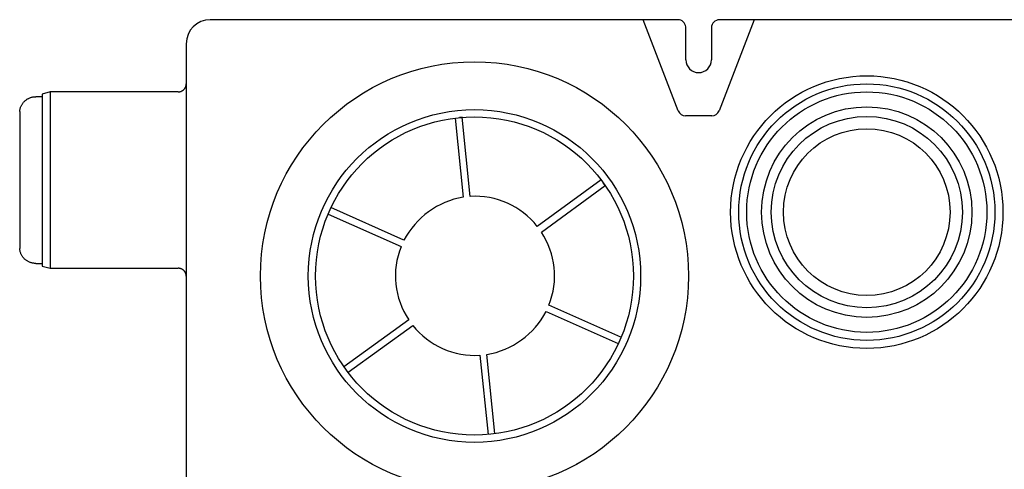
# Model space of a CAD drawing. Header units: millimetres. Extents: x -599 to 599, y -420 to 347.
# Tile 5 of 10: x -599 to 16, y 67 to 347. Entities that reach past the tile are written whole.
import ezdxf

# ---------------------------------------------------------------- set-up
doc = ezdxf.new("R2010")
doc.units = ezdxf.units.MM
doc.layers.add('Material 1', color=251, linetype='Continuous', true_color=0x505050)

msp = doc.modelspace()

# ---------------------------------------------------------------- linework, layer by layer
at = {"layer": 'Material 1'}
for p, q in [((-209.64, 347.14), (-480, 347.14)), ((-187.8, 290.35), (-209.64, 347.14)), ((-188, 347.14), (-209.64, 347.14)), ((-140.36, 347.14), (-162.2, 290.35)), ((-140.36, 347.14), (-162, 347.14)), ((140.36, 347.14), (-140.36, 347.14)), ((-183, 322.14), (-183, 342.64)), ((-167, 342.14), (-167, 322.14)), ((-495, 332.14), (-495, 0)), ((-580, 302.14), (-585, 300.8)), ((-500, 302.14), (-580, 302.14)), ((-580, 302.14), (-580, 247.14)), ((-585, 299.14), (-589, 299.14)), ((-585, 300.8), (-585, 247.14)), ((-599, 289.81), (-599, 247.14)), ((-327.12, 285.83), (-321.96, 236.47)), ((-322.78, 286.34), (-324.31, 286.18)), ((-317.63, 236.92), (-322.78, 286.34)), ((-227.55, 288.28), (-227.57, 288.29)), ((-166.87, 287.14), (-183.13, 287.14)), ((-409.88, 281.27), (-409.96, 281.27)), ((-599, 247.14), (-599, 204.46)), ((-585, 247.14), (-585, 193.48)), ((-580, 247.14), (-580, 192.14)), ((-235.89, 247.2), (-275.79, 218.26)), ((-273.23, 214.73), (-233.28, 243.71)), ((-233.28, 243.71), (-234.57, 245.49)), ((-359.05, 209.57), (-404.67, 229.92)), ((-406.39, 225.91), (-360.83, 205.59)), ((-589, 195.14), (-585, 195.14)), ((-585, 193.48), (-580, 192.14)), ((-580, 192.14), (-500, 192.14)), ((-223.51, 149.1), (-268.47, 169.16)), ((-356.07, 160.02), (-396.48, 130.7)), ((-270.25, 165.18), (-225.21, 145.09)), ((-393.84, 127.23), (-353.51, 156.49)), ((-311.67, 137.82), (-306.52, 88.49)), ((-302.19, 89.04), (-307.33, 138.27))]:
    msp.add_line(p, q, dxfattribs=at)
at = {"layer": 'Material 1', "flags": 128}
for points in [[(-500, 302.14), (-499.8, 302.14), (-499.6, 302.15), (-499.4, 302.17), (-499.2, 302.2), (-499.01, 302.24), (-498.81, 302.28), (-498.62, 302.33), (-498.43, 302.39), (-498.24, 302.46), (-498.05, 302.53), (-497.87, 302.61), (-497.69, 302.7), (-497.52, 302.8), (-497.34, 302.9), (-497.18, 303.01), (-497.01, 303.13), (-496.86, 303.25), (-496.7, 303.38), (-496.56, 303.51), (-496.41, 303.65), (-496.28, 303.8), (-496.15, 303.95), (-496.02, 304.11), (-495.9, 304.27), (-495.79, 304.43), (-495.69, 304.6), (-495.59, 304.78), (-495.5, 304.96), (-495.42, 305.14), (-495.34, 305.32), (-495.27, 305.51), (-495.21, 305.7), (-495.16, 305.89), (-495.11, 306.09), (-495.07, 306.29), (-495.04, 306.48), (-495.02, 306.68), (-495.01, 306.88), (-495, 307.08), (-495, 307.14)], [(-599, 289.81), (-598.96, 290.21), (-598.91, 290.61), (-598.84, 291), (-598.76, 291.39), (-598.66, 291.78), (-598.55, 292.17), (-598.42, 292.55), (-598.27, 292.92), (-598.11, 293.29), (-597.94, 293.65), (-597.75, 294), (-597.55, 294.35), (-597.33, 294.69), (-597.1, 295.02), (-596.86, 295.33), (-596.6, 295.64), (-596.34, 295.94), (-596.06, 296.23), (-595.77, 296.51), (-595.47, 296.77), (-595.15, 297.02), (-594.83, 297.26), (-594.5, 297.49), (-594.16, 297.7), (-593.81, 297.9), (-593.46, 298.09), (-593.1, 298.26), (-592.73, 298.42), (-592.35, 298.56), (-591.97, 298.69), (-591.59, 298.8), (-591.2, 298.89), (-590.8, 298.97), (-590.41, 299.04), (-590.01, 299.08), (-589.61, 299.12), (-589.21, 299.13), (-589, 299.14)], [(-589, 195.14), (-589.4, 195.14), (-589.8, 195.17), (-590.2, 195.21), (-590.6, 195.26), (-590.99, 195.34), (-591.38, 195.42), (-591.77, 195.53), (-592.15, 195.64), (-592.53, 195.78), (-592.9, 195.93), (-593.27, 196.09), (-593.63, 196.27), (-593.98, 196.46), (-594.32, 196.67), (-594.66, 196.89), (-594.99, 197.12), (-595.3, 197.37), (-595.61, 197.62), (-595.91, 197.89), (-596.19, 198.18), (-596.46, 198.47), (-596.73, 198.77), (-596.98, 199.09), (-597.21, 199.41), (-597.44, 199.74), (-597.65, 200.09), (-597.84, 200.44), (-598.02, 200.79), (-598.19, 201.16), (-598.34, 201.53), (-598.48, 201.9), (-598.6, 202.29), (-598.71, 202.67), (-598.8, 203.06), (-598.88, 203.46), (-598.94, 203.85), (-598.98, 204.25), (-599, 204.46)], [(-495, 187.14), (-495, 187.34), (-495.02, 187.54), (-495.04, 187.73), (-495.06, 187.93), (-495.1, 188.13), (-495.14, 188.32), (-495.19, 188.52), (-495.25, 188.71), (-495.32, 188.9), (-495.39, 189.08), (-495.48, 189.27), (-495.57, 189.44), (-495.66, 189.62), (-495.76, 189.79), (-495.87, 189.96), (-495.99, 190.12), (-496.11, 190.28), (-496.24, 190.43), (-496.38, 190.58), (-496.52, 190.72), (-496.66, 190.86), (-496.81, 190.99), (-496.97, 191.11), (-497.13, 191.23), (-497.3, 191.34), (-497.47, 191.45), (-497.64, 191.55), (-497.82, 191.64), (-498, 191.72), (-498.19, 191.8), (-498.38, 191.86), (-498.57, 191.93), (-498.76, 191.98), (-498.95, 192.03), (-499.15, 192.06), (-499.35, 192.09), (-499.55, 192.12), (-499.75, 192.13), (-499.95, 192.14), (-500, 192.14)]]:
    msp.add_lwpolyline(points, dxfattribs=at)
at = {"layer": 'Material 1'}
for centre, radius in [((-314.99, 187.29), 133.64), ((-70, 227.14), 85.04), ((-70, 227.14), 80), ((-70, 227.14), 75), ((-314.99, 187.29), 103.77), ((-70, 227.14), 65.67), ((-314.99, 187.29), 99.26), ((-70, 227.14), 59.7), ((-70, 227.14), 52.01)]:
    msp.add_circle(centre, radius, dxfattribs=at)
for centre, radius, start, end in [((-480, 332.14), 15, 90, 180), ((-188, 342.12), 5.03, 6, 90), ((-162, 342.14), 5, 90, 180), ((-175, 322.14), 8, 180, 0), ((-315.04, 187.4), 133.53, 63.9117, 64.43521), ((-183.13, 292.14), 5, 201.03751, 270), ((-166.87, 292.14), 5, 270, 338.96249), ((-313.39, 185.64), 51.55, 99.57199, 152.34462), ((-314.69, 187.28), 49.73, 38.52974, 93.38688), ((-314.17, 187.42), 49.21, 338.21685, 33.69977), ((-315.51, 187.28), 48.88, 158.00864, 213.90798), ((-316.1, 189.37), 51.85, 279.73655, 332.18006), ((-314.62, 187.44), 49.71, 218.51685, 273.39976), ((-315.04, 187.4), 133.53, 298.53096, 298.64941)]:
    msp.add_arc(centre, radius, start, end, dxfattribs=at)

doc.saveas('drawing.dxf')
